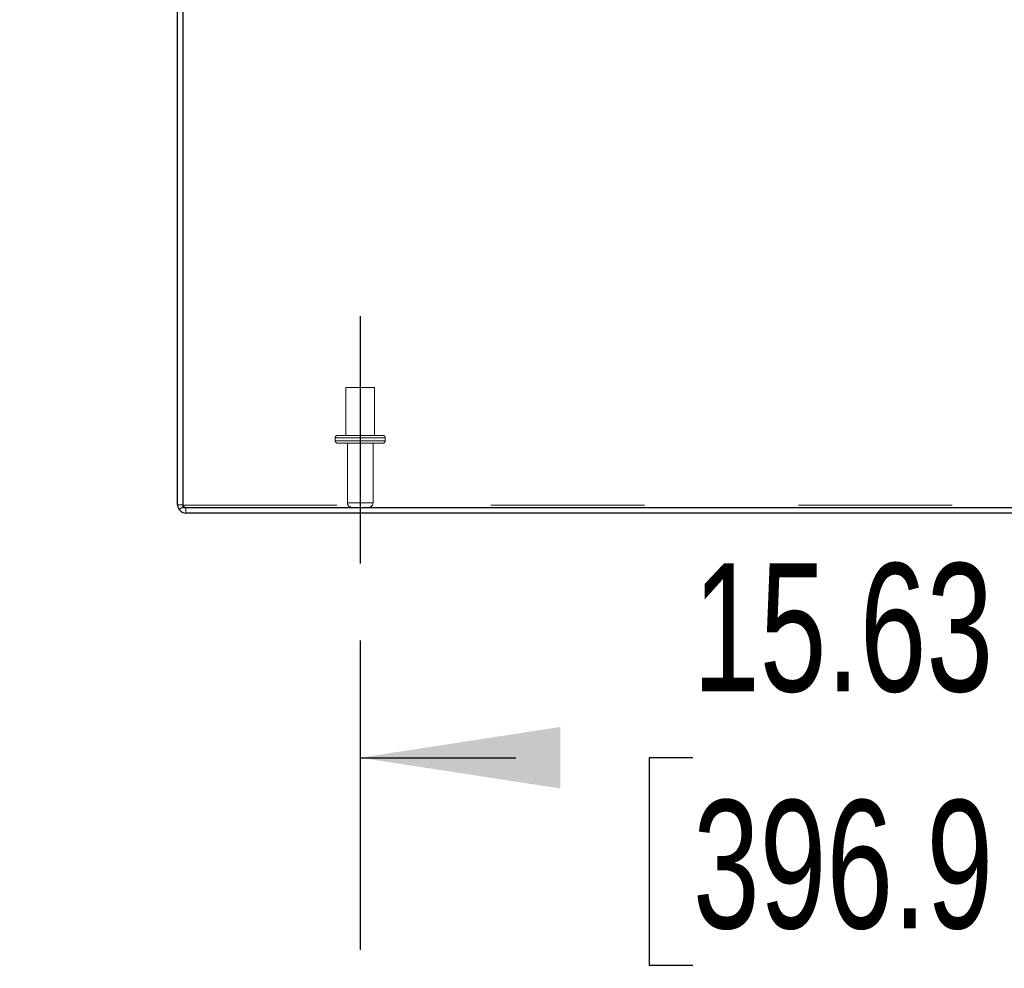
# Model space of a CAD drawing. Header units: inches. Extents: x 0.2 to 10.8, y 0.2 to 8.2.
# Tile 4 of 176: x 3.027 to 3.667, y 1.1 to 1.717. Entities that reach past the tile are written whole.
import ezdxf

# ---------------------------------------------------------------- set-up
doc = ezdxf.new("R2010")
doc.units = ezdxf.units.IN
doc.header["$MEASUREMENT"] = 0
doc.linetypes.add('CENTERX2', pattern=[0.8, 0.5, -0.1, 0.1, -0.1])
doc.linetypes.add('HIDDEN', pattern=[0.075, 0.05, -0.025])
doc.layers.add('CENTER', color=40, linetype='CENTERX2')
doc.layers.add('DIMENSIONS', color=140, linetype='Continuous')
doc.styles.add('SLDTEXTSTYLE0', font='TXT', dxfattribs={"width": 0.7})
doc.dimstyles.new('SLDDIMSTYLE0', dxfattribs={"dimtxt": 0.084961, "dimasz": 0.13, "dimexe": 0, "dimexo": 0.0625, "dimgap": 0.02124, "dimtad": 0, "dimtih": 1, "dimtoh": 1, "dimlfac": 20, "dimrnd": 1e-09, "dimzin": 12, "dimdsep": 46, "dimtxsty": 'SLDTEXTSTYLE0', "dimsah": 1, "dimcen": 0.09, "dimadec": 0, "dimazin": 3, "dimtfac": 1, "dimtofl": 0, "dimtmove": 0, "dimatfit": 3, "dimfxl": 0, "dimfrac": 2, "dimtolj": 1, "dimtzin": 12, "dimarcsym": 0})
doc.dimstyles.new('SLDDIMSTYLE1', dxfattribs={"dimtxt": 0.084961, "dimasz": 0.13, "dimexe": 0, "dimexo": 0.0625, "dimgap": 0.02124, "dimtad": 0, "dimtih": 1, "dimtoh": 1, "dimlfac": 20, "dimrnd": 1e-09, "dimzin": 12, "dimdsep": 46, "dimtxsty": 'SLDTEXTSTYLE0', "dimsah": 1, "dimcen": 0.09, "dimadec": 0, "dimazin": 3, "dimtfac": 1, "dimtmove": 0, "dimatfit": 0, "dimfxl": 0, "dimfrac": 2, "dimtolj": 1, "dimtzin": 12, "dimarcsym": 0})

# ---------------------------------------------------------------- blocks, each defined once
blk = doc.blocks.new('_D_26')
at = {"layer": 'DIMENSIONS'}
for p, q in [((3.24858, 1.31291), (3.24858, 1.1116)), ((4.02983, 1.31291), (4.02983, 1.1116)), ((3.24858, 1.2366), (3.34979, 1.2366)), ((3.46492, 1.2366), (3.43639, 1.2366)), ((3.43639, 1.2366), (3.43639, 1.10157)), ((3.78807, 1.2366), (3.8166, 1.2366)), ((3.8166, 1.2366), (3.8166, 1.10157)), ((4.02983, 1.2366), (3.9032, 1.2366)), ((3.43639, 1.10157), (3.46492, 1.10157)), ((3.8166, 1.10157), (3.78807, 1.10157))]:
    blk.add_line(p, q, dxfattribs=at)
for points in [[(3.24858, 1.2366), (3.37858, 1.2166), (3.37858, 1.2566)], [(4.02983, 1.2366), (3.89983, 1.2566), (3.89983, 1.2166)]]:
    blk.add_solid(points, dxfattribs=at)
at = {"layer": 'DIMENSIONS', "char_height": 0.083333, "attachment_point": 1, "style": 'SLDTEXTSTYLE0'}
for s, insert in [('15.63', (3.46492, 1.36304)), ('396.9', (3.46492, 1.20899))]:
    blk.add_mtext(s, dxfattribs=dict(at, insert=insert))
blk = doc.blocks.new('_D_27')
at = {"layer": 'DIMENSIONS'}
for p, q in [((2.95384, 1.99575), (2.95384, 2.24575)), ((3.09667, 1.99575), (2.82884, 1.99575)), ((3.12516, 1.89971), (2.82884, 1.89971)), ((2.95384, 1.58943), (2.95384, 1.89971)), ((2.41548, 1.58943), (2.38695, 1.58943)), ((2.38695, 1.58943), (2.38695, 1.4544)), ((2.66795, 1.58943), (2.69648, 1.58943)), ((2.69648, 1.58943), (2.69648, 1.4544)), ((2.82114, 1.58943), (2.95384, 1.58943)), ((2.38695, 1.4544), (2.41548, 1.4544)), ((2.69648, 1.4544), (2.66795, 1.4544))]:
    blk.add_line(p, q, dxfattribs=at)
for points in [[(2.95384, 1.99575), (2.97384, 2.12575), (2.93384, 2.12575)], [(2.95384, 1.89971), (2.93384, 1.76971), (2.97384, 1.76971)]]:
    blk.add_solid(points, dxfattribs=at)
at = {"layer": 'DIMENSIONS', "char_height": 0.083333, "attachment_point": 1, "style": 'SLDTEXTSTYLE0'}
for s, insert in [('1.92', (2.41548, 1.71588)), ('48.8', (2.41548, 1.56182))]:
    blk.add_mtext(s, dxfattribs=dict(at, insert=insert))

msp = doc.modelspace()

# ---------------------------------------------------------------- linework, layer by layer
at = {"color": 7, "linetype": 'Continuous', "lineweight": 25}
for p, q in [((3.1298259, 1.4011451), (3.1298259, 1.9788995)), ((3.1334259, 1.3993451), (3.1334259, 1.9789014)), ((3.1334259, 1.3993451), (4.9262259, 1.3993451)), ((4.9262259, 1.3957451), (3.1352259, 1.3957451))]:
    msp.add_line(p, q, dxfattribs=at)
at = {"color": 7, "linetype": 'HIDDEN', "lineweight": 18}
for p, q in [((3.2579509, 1.4774451), (3.2392009, 1.4774451)), ((3.2392009, 1.4774451), (3.2392009, 1.4461951)), ((3.2579509, 1.4461951), (3.2579509, 1.4774451)), ((3.2648259, 1.4446951), (3.2323259, 1.4446951)), ((3.2648259, 1.4446951), (3.2323259, 1.4446951)), ((3.2648259, 1.4446951), (3.2323259, 1.4446951)), ((3.2323259, 1.4446951), (3.2323259, 1.4426951)), ((3.2648259, 1.4426951), (3.2323259, 1.4426951)), ((3.2648259, 1.4426951), (3.2323259, 1.4426951)), ((3.2648259, 1.4426951), (3.2323259, 1.4426951)), ((3.2633259, 1.4461951), (3.2338259, 1.4461951)), ((3.2633259, 1.4411951), (3.2338259, 1.4411951)), ((3.2402759, 1.4411951), (3.2402759, 1.4023451)), ((3.2568759, 1.4023451), (3.2568759, 1.4411951)), ((3.2648259, 1.4426951), (3.2648259, 1.4446951)), ((3.2568759, 1.4023451), (3.2403686, 1.4023451)), ((3.2568759, 1.4023451), (3.2403686, 1.4023451)), ((3.2568759, 1.4023451), (3.2403686, 1.4023451)), ((3.1334259, 1.4011451), (3.1298259, 1.4011451)), ((3.133762, 1.4000975), (3.1308344, 1.3980025)), ((3.1334259, 1.4008665), (4.9262259, 1.4008665)), ((3.1352259, 1.3993451), (3.1352259, 1.3957451))]:
    msp.add_line(p, q, dxfattribs=at)
for centre, radius, start, end in [((3.2338259, 1.4446951), 0.0015, 90, 180), ((3.2338259, 1.4426951), 0.0015, 180, 270), ((3.2633259, 1.4446951), 0.0015, 0, 90), ((3.2633259, 1.4426951), 0.0015, 270, 0), ((3.2432759, 1.4023451), 0.003, 180, 270), ((3.2538759, 1.4023451), 0.003, 270, 0), ((3.1352259, 1.4011451), 0.0018, 180, 270)]:
    msp.add_arc(centre, radius, start, end, dxfattribs=at)
at = {"color": 7, "linetype": 'Continuous', "lineweight": 25}
msp.add_arc((3.1352259, 1.4011451), 0.0054, 180, 270, dxfattribs=at)
at = {"layer": 'CENTER'}
msp.add_line((3.2485759, 1.5238684), (3.2485759, 1.3629064), dxfattribs=at)

# ---------------------------------------------------------------- dimensions: what is measured, and where the dimension line sits
at = {"layer": 'DIMENSIONS'}
dim = msp.add_linear_dim(base=(2.9538447, 1.9957451), p1=(3.1751581, 1.899712), p2=(3.1466714, 1.9957451), angle=90, dimstyle='SLDDIMSTYLE1', dxfattribs=at)
dim.commit()
dim.dimension.update_dxf_attribs({"geometry": '_D_27', "text_midpoint": (2.9538447, 1.5894328), "dimtype": 160})
dim = msp.add_linear_dim(base=(3.2485758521, 1.2366007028), p1=(4.0298258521, 1.3629064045), p2=(3.2485758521, 1.3629064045), dimstyle='SLDDIMSTYLE0', dxfattribs=at)
dim.commit()
dim.dimension.update_dxf_attribs({"geometry": '_D_26', "text_midpoint": (3.6264929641, 1.2366007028), "dimtype": 160})

doc.saveas('drawing.dxf')
